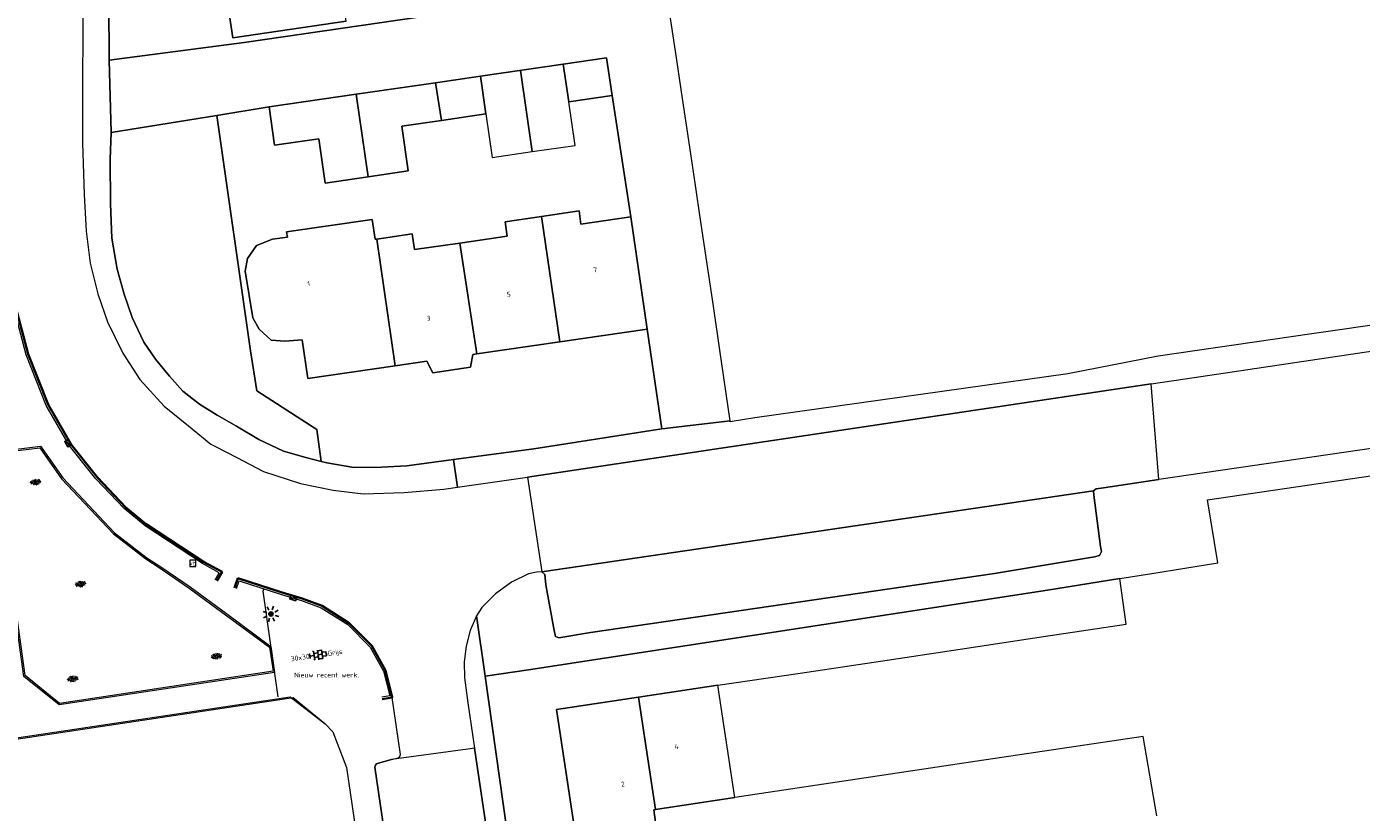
# Model space of a CAD drawing. Header units: metres. Extents: x 102746 to 103541, y 468531 to 469408.
# Tile 84 of 87: x 103240 to 103338, y 469112 to 469170. Entities that reach past the tile are written whole.
import ezdxf
from ezdxf.enums import TextEntityAlignment as Align

# ---------------------------------------------------------------- set-up
doc = ezdxf.new("R2010")
doc.units = ezdxf.units.M
doc.linetypes.add('VH-OPSLUITBAND_100X200', pattern=[16, 8, -2, 4, -2])
doc.linetypes.add('VH-TROTTOIRBAND_130-150', pattern=[15, 5, -2, 2, -2, 2, -2])
doc.layers.get('0').update_dxf_attribs({"lineweight": 25})
for name, color, linetype, lineweight in [('B-RO-GR-SIERPLANTSOEN-S', 90, 'Continuous', 25), ('B-RO-IE-TERREINAFSCHEIDING_KUNSTMATIG_HEKWERK_RASTER-G', 30, 'IE-TERREINAFSCHEIDING-KUNSTMATIG', 18), ('B-RO-OG-BGT-G', 253, 'Continuous', 13), ('B-RO-RI-HWA_KOLK-S', 150, 'Continuous', 25), ('B-RO-VH-KANTOPSLUITING_ACHTERKANTBAND-G', 253, 'Continuous', 18), ('B-RO-VH-KANTOPSLUITING_OPSLUITBAND_100X200-G', 150, 'VH-OPSLUITBAND_100X200', 18), ('B-RO-VH-VERHARDING-G', 252, 'Continuous', 18), ('B-RO-VH-VERHARDING_TEGEL_BETON-S', 252, 'Continuous', 25), ('N-RO-IE-MEUBILAIR_WEGMEUBILAIR-S', 7, 'Continuous', 25), ('N-RO-VH-KANTOPSLUITING_TROTTOIRBAND_130 150-G', 84, 'VH-TROTTOIRBAND_130-150', 35), ('X-XX-AL-T18', 7, 'Continuous', 18)]:
    doc.layers.add(name, color=color, linetype=linetype, lineweight=lineweight)
doc.styles.add('NLCS-ISO', font='txt')
doc.styles.add('NLCS-ISO-M200-T18', font='txt', dxfattribs={"height": 0.36})
doc.linetypes.add('IE-TERREINAFSCHEIDING-KUNSTMATIG', pattern='A,4,[82,NLCS.shx,S=0.75,R=90,X=0,Y=0],4,-2', length=10)

# ---------------------------------------------------------------- blocks, each defined once
blk = doc.blocks.new('SIE-WEG_VERKEERSBORD-SO')
at = {"color": 0, "linetype": 'ByBlock', "lineweight": 18}
blk.add_lwpolyline([(-1.125, -1.125), (1.125, -1.125), (1.125, 1.125), (-1.125, 1.125)], close=True, dxfattribs=at)
at = {"color": 0, "linetype": 'ByBlock', "lineweight": 18, "style": 'NLCS-ISO'}
blk.add_text('vb', height=1.5, dxfattribs=at).set_placement((0, 0), align=Align.MIDDLE_CENTER)
blk = doc.blocks.new('N-SIE-WEG_LICHTMAST_SPOT-SO')
h = blk.add_hatch(color=256)
edge = h.paths.add_edge_path()
edge.add_arc((0, 0), 0.77, 0, 360)
for p, q in [((-3, 0), (-1.62, 0)), ((-2.12, 2.12), (-1.15, 1.15)), ((0, 1.62), (0, 3)), ((1.15, 1.15), (2.12, 2.12)), ((-2.12, -2.12), (-1.15, -1.15)), ((0, -3), (0, -1.62)), ((1.15, -1.15), (2.12, -2.12)), ((1.62, 0), (3, 0))]:
    blk.add_line(p, q)
blk.add_circle((0, 0), 0.77)
at = {"style": 'NLCS-ISO'}
blk.add_attdef('TYPE', text='', height=1.8, dxfattribs=at).set_placement((0, 3), align=Align.BOTTOM_CENTER)
blk = doc.blocks.new('B-SRI-KOLK_TROTTOIR-SO')
blk.add_line((-1.125, 0), (1.125, 1.5))
at = {"flags": 128}
blk.add_lwpolyline([(-1.125, 0), (1.125, 0), (1.125, 1.5), (-1.125, 1.5)], close=True, dxfattribs=at)
blk = doc.blocks.new('SVH-TEGEL_300X300_DUN_HALFST_KL-SO')
for p, q in [((-3.08, 0.75), (-3, 0.75)), ((-3, -0.83), (-3, 0.83)), ((-3, 0), (-1.5, 0)), ((-1.84, 1.5), (-1.5, 1.5)), ((-1.5, -1.6), (-1.5, 1.6)), ((-1.5, 0.75), (0, 0.75)), ((0, -1.78), (0, 1.78)), ((0, 1.5), (1.5, 1.5)), ((0, 0), (1.5, 0)), ((1.5, -1.6), (1.5, 1.6)), ((1.5, 0.75), (3, 0.75)), ((3, -0.83), (3, 0.83)), ((3, 0), (3.39, 0)), ((-3.08, -0.75), (-3, -0.75)), ((-1.84, -1.5), (-1.5, -1.5)), ((-1.5, -0.75), (0, -0.75)), ((0, -1.5), (1.5, -1.5)), ((1.5, -0.75), (3, -0.75))]:
    blk.add_line(p, q)
at = {"style": 'NLCS-ISO'}
blk.add_attdef('FORMAAT', text='', height=1.8, dxfattribs=at).set_placement((-3.18, 0), align=Align.MIDDLE_RIGHT)
blk.add_attdef('KLEUR', text='', height=1.8, dxfattribs=at).set_placement((3.49, 0), align=Align.MIDDLE_LEFT)
at = {"style": 'NLCS-ISO', "flags": 1}
blk.add_attdef('FUNCTIE', text='', height=1.8, dxfattribs=at).set_placement((0.12, -3.58), align=Align.MIDDLE_CENTER)
blk = doc.blocks.new('SGR-SIERPLANTSOEN-SO')
at = {"ltscale": 0.1}
h = blk.add_hatch(dxfattribs=at)
h.set_pattern_fill('GR-SIERPLANTSOEN', color=256, scale=0.1, style=0, pattern_type=2)
h.set_pattern_definition([(30, (-2.06696, -1.0905), (0.288675, 0.5), [0.2, -0.8]), (90, (-1.98036, -1.1405), (-0.288675, 0.5), [0.2, -0.8]), (150, (-1.89376, -1.0905), (-0.57735, 1e-07), [0.2, -0.8])])
edge = h.paths.add_edge_path()
edge.add_ellipse((0, 0), major_axis=(1.98, 0), ratio=0.525412, start_angle=0, end_angle=360, ccw=False)
at = {"ltscale": 0.1, "style": 'NLCS-ISO'}
blk.add_attdef('TYPE', text='', height=0.5, dxfattribs=at).set_placement((3.47, -0.02), align=Align.MIDDLE_CENTER)

msp = doc.modelspace()

# ---------------------------------------------------------------- linework, layer by layer
at = {"layer": 'B-RO-IE-TERREINAFSCHEIDING_KUNSTMATIG_HEKWERK_RASTER-G', "linetype": 'Continuous', "elevation": -3.719}
msp.add_lwpolyline([(103225.03, 469068.89), (103218.662, 469112.051), (103222.387, 469117.078), (103234.208, 469118.752), (103236.395, 469117.139), (103259.999, 469120.678), (103262.329, 469118.768)], dxfattribs=at)
at = {"layer": 'B-RO-OG-BGT-G', "color": 252, "flags": 128}
for points in [[(103244.568, 469174.005), (103244.552, 469161.394), (103244.66, 469157.623), (103244.816, 469154.909), (103245.11, 469152.576), (103245.666, 469150.312), (103246.377, 469148.268), (103247.505, 469145.97), (103248.756, 469144.029), (103250.547, 469142.066), (103252.319, 469140.633), (103253.969, 469139.285), (103254.251, 469139.139), (103255.865, 469138.3), (103257.831, 469137.28), (103260.532, 469136.407), (103262.934, 469135.906), (103265.129, 469135.636), (103268.133, 469135.734), (103271.064, 469135.97), (103272.068, 469136.118), (103271.771, 469138.156), (103268.344, 469137.69), (103266.481, 469137.585), (103264.462, 469137.577), (103262.479, 469137.906), (103262.049, 469138.016), (103260.932, 469138.303), (103259.287, 469138.77), (103257.471, 469139.629), (103255.852, 469140.615), (103254.43, 469141.41), (103253.139, 469142.214), (103251.915, 469143.177), (103250.938, 469144.268), (103249.893, 469145.528), (103249.053, 469146.784), (103248.192, 469148.588), (103247.597, 469150.3), (103247.086, 469152.143), (103246.683, 469154.411), (103246.604, 469156.926), (103246.577, 469160.203), (103246.636, 469162.155), (103246.502, 469167.48), (103246.293, 469200.977)], [(103246.293, 469200.977), (103246.502, 469167.48), (103256.397, 469168.765), (103276.443, 469171.691)], [(103263.878, 469170.346), (103255.573, 469169.108), (103254.631, 469175.423)], [(103276.443, 469171.691), (103256.397, 469168.765), (103246.502, 469167.48), (103246.636, 469162.155), (103254.39, 469163.423), (103258.228, 469164.048), (103264.619, 469164.975), (103270.453, 469165.821), (103273.746, 469166.299), (103279.817, 469167.179), (103282.998, 469167.641), (103283.4, 469164.874), (103284.781, 469155.976), (103285.976, 469147.717), (103287.054, 469140.405), (103292.06, 469140.994), (103291.313, 469146.175), (103290.833, 469149.412), (103289.938, 469155.441), (103289.466, 469158.626), (103289.029, 469161.57), (103288.572, 469164.654), (103288.127, 469167.649), (103287.648, 469170.88)], [(103347.175, 469149.165), (103335.766, 469147.522), (103334.735, 469147.373), (103323.466, 469145.75), (103316.836, 469144.458), (103293.878, 469141.208), (103292.068, 469140.936), (103292.06, 469140.994), (103287.054, 469140.405), (103277.649, 469138.954), (103271.771, 469138.156), (103272.068, 469136.118), (103277.185, 469136.872), (103286.34, 469138.222), (103322.947, 469143.702), (103325.447, 469144.076), (103371.434, 469150.941)], [(103341.616, 469139.33), (103323.507, 469136.681), (103319.466, 469136.09), (103318.923, 469135.997), (103318.721, 469135.849), (103318.761, 469135.54), (103319.24, 469131.761), (103319.322, 469131.4), (103319.171, 469131.119), (103318.807, 469131.006), (103311.45, 469129.795), (103281.824, 469125.46), (103279.503, 469125.066), (103279.253, 469125.173), (103279.144, 469125.61), (103278.529, 469128.947), (103278.467, 469129.713), (103278.256, 469129.921), (103277.843, 469129.889), (103277.277, 469129.76), (103276.029, 469129.159), (103274.85, 469128.296), (103273.848, 469127.288), (103273.443, 469126.692), (103274.092, 469122.245), (103277.276, 469122.723), (103315.36, 469128.57), (103320.664, 469129.421), (103323.01, 469129.797), (103327.859, 469130.575), (103327.098, 469135.189), (103388.57, 469144.24)], [(103280.564, 469111.573), (103279.331, 469119.812), (103285.333, 469120.71), (103291.161, 469121.582), (103297.19, 469122.484), (103303.103, 469123.368), (103308.944, 469124.242), (103315.061, 469125.157), (103321.129, 469126.065), (103320.664, 469129.421), (103315.36, 469128.57), (103277.276, 469122.723), (103274.092, 469122.245), (103277.021, 469101.42)], [(103286.547, 469035.337), (103284.216, 469051.723), (103282.698, 469062.734), (103279.673, 469083.712), (103277.564, 469097.355), (103277.279, 469099.201), (103277.042, 469101.236), (103277.021, 469101.42), (103274.092, 469122.245), (103273.443, 469126.692), (103273, 469125.604), (103272.703, 469124.466), (103272.559, 469123.3), (103272.568, 469122.125), (103272.826, 469120.301), (103273.316, 469116.974), (103275.716, 469100.653), (103278.785, 469080.1), (103279.794, 469072.744), (103281.96, 469056.964), (103283.32, 469047.881), (103285.117, 469035.874), (103286.384, 469026.9)], [(103218.739, 469112.384), (103222.276, 469117.02), (103234.124, 469118.688), (103236.413, 469117.238), (103259.777, 469120.734)], [(103259.777, 469120.734), (103262.352, 469118.745), (103262.91, 469118.167), (103263.904, 469115.552), (103271.083, 469066.601), (103270.506, 469064.876)], [(103274.707, 469062.305), (103274.897, 469062.639), (103275.215, 469063.383), (103275.359, 469064.08), (103275.419, 469064.989), (103275.343, 469066.152), (103274.532, 469071.649), (103274.398, 469071.863), (103274.258, 469071.957), (103274.068, 469072.01), (103272.731, 469071.805), (103272.53, 469071.875), (103272.43, 469072), (103272.354, 469072.227), (103266.001, 469115.576), (103266.03, 469115.722), (103266.12, 469115.822), (103266.26, 469115.88), (103267.209, 469116.129), (103267.71, 469116.26), (103267.835, 469116.36), (103267.867, 469116.505), (103267.256, 469120.681)], [(103323.363, 469112.014), (103322.361, 469117.826), (103316.273, 469116.915), (103310.196, 469116.006), (103304.315, 469115.126), (103298.441, 469114.247), (103292.413, 469113.346), (103286.585, 469112.474), (103286.454, 469112.454), (103286.706, 469110.624)]]:
    msp.add_lwpolyline(points, dxfattribs=at)
for points in [[(103254.631, 469175.423), (103255.573, 469169.108), (103263.878, 469170.346), (103263.297, 469174.244), (103264.525, 469174.427), (103264.175, 469176.776)], [(103280.974, 469156.401), (103281.112, 469155.445), (103284.781, 469155.976), (103283.4, 469164.874), (103280.218, 469164.413), (103279.817, 469167.179), (103273.746, 469166.299), (103274.148, 469163.529), (103270.873, 469163.054), (103267.965, 469162.632), (103268.443, 469159.337), (103265.493, 469158.909), (103262.356, 469158.454), (103261.887, 469161.693), (103258.637, 469161.222), (103258.228, 469164.048), (103254.39, 469163.423), (103256.875, 469146.131), (103257.327, 469143.197), (103261.736, 469140.363), (103262.049, 469138.016), (103262.479, 469137.906), (103264.462, 469137.577), (103266.481, 469137.585), (103268.344, 469137.69), (103271.771, 469138.156), (103277.649, 469138.954), (103287.054, 469140.405), (103285.976, 469147.717), (103279.559, 469146.789), (103273.474, 469145.909), (103273.177, 469145.866), (103273.015, 469144.933), (103270.244, 469144.533), (103269.812, 469145.379), (103267.492, 469145.044), (103261.073, 469144.116), (103260.663, 469146.954), (103259.398, 469146.857), (103258.397, 469146.927), (103257.499, 469147.718), (103257.044, 469148.548), (103256.479, 469151.98), (103256.657, 469152.912), (103257.301, 469153.869), (103258.488, 469154.334), (103259.573, 469154.489), (103259.517, 469154.874), (103265.802, 469155.783), (103266.013, 469154.324), (103266.151, 469154.344), (103268.744, 469154.719), (103268.911, 469153.564), (103272.239, 469154.045), (103275.699, 469154.545), (103275.544, 469155.616), (103278.231, 469156.004)], [(103279.817, 469167.179), (103276.686, 469166.725), (103277.546, 469160.758), (103280.682, 469161.213), (103280.218, 469164.413)], [(103279.817, 469167.179), (103280.218, 469164.413), (103283.4, 469164.874), (103282.998, 469167.641)], [(103265.493, 469158.909), (103268.443, 469159.337), (103267.965, 469162.632), (103270.873, 469163.054), (103270.453, 469165.821), (103264.619, 469164.975)], [(103273.746, 469166.299), (103270.453, 469165.821), (103270.873, 469163.054), (103274.148, 469163.529)], [(103276.686, 469166.725), (103273.746, 469166.299), (103274.148, 469163.529), (103274.612, 469160.332), (103277.546, 469160.758)], [(103265.493, 469158.909), (103264.619, 469164.975), (103258.228, 469164.048), (103258.637, 469161.222), (103261.887, 469161.693), (103262.356, 469158.454)], [(103246.636, 469162.155), (103246.577, 469160.203), (103246.604, 469156.926), (103246.683, 469154.411), (103247.086, 469152.143), (103247.597, 469150.3), (103248.192, 469148.588), (103249.053, 469146.784), (103249.893, 469145.528), (103250.938, 469144.268), (103251.915, 469143.177), (103253.139, 469142.214), (103254.43, 469141.41), (103255.852, 469140.615), (103257.471, 469139.629), (103259.287, 469138.77), (103260.932, 469138.303), (103262.049, 469138.016), (103261.736, 469140.363), (103257.327, 469143.197), (103256.875, 469146.131), (103254.39, 469163.423)], [(103273.474, 469145.909), (103279.559, 469146.789), (103278.231, 469156.004), (103275.544, 469155.616), (103275.699, 469154.545), (103272.239, 469154.045)], [(103285.976, 469147.717), (103284.781, 469155.976), (103281.112, 469155.445), (103280.974, 469156.401), (103278.231, 469156.004), (103279.559, 469146.789)], [(103267.492, 469145.044), (103266.151, 469154.344), (103266.013, 469154.324), (103265.802, 469155.783), (103259.517, 469154.874), (103259.573, 469154.489), (103258.488, 469154.334), (103257.301, 469153.869), (103256.657, 469152.912), (103256.479, 469151.98), (103257.044, 469148.548), (103257.499, 469147.718), (103258.397, 469146.927), (103259.398, 469146.857), (103260.663, 469146.954), (103261.073, 469144.116)], [(103266.151, 469154.344), (103267.492, 469145.044), (103269.812, 469145.379), (103270.244, 469144.533), (103273.015, 469144.933), (103273.177, 469145.866), (103273.474, 469145.909), (103272.239, 469154.045), (103268.911, 469153.564), (103268.744, 469154.719)], [(103322.947, 469143.702), (103286.34, 469138.222), (103277.185, 469136.872), (103278.256, 469129.921), (103318.721, 469135.849), (103318.923, 469135.997), (103319.466, 469136.09), (103323.507, 469136.681)], [(103318.721, 469135.849), (103278.256, 469129.921), (103278.467, 469129.713), (103278.529, 469128.947), (103279.144, 469125.61), (103279.253, 469125.173), (103279.503, 469125.066), (103281.824, 469125.46), (103311.45, 469129.795), (103318.807, 469131.006), (103319.171, 469131.119), (103319.322, 469131.4), (103319.24, 469131.761), (103318.761, 469135.54)], [(103291.161, 469121.582), (103285.333, 469120.71), (103286.585, 469112.474), (103292.413, 469113.346)], [(103285.333, 469120.71), (103279.331, 469119.812), (103280.564, 469111.573), (103280.534, 469111.568), (103280.8, 469109.79), (103285.265, 469110.427), (103286.706, 469110.624), (103286.454, 469112.454), (103286.585, 469112.474)], [(103273.316, 469116.974), (103272.822, 469116.905), (103267.209, 469116.129), (103266.26, 469115.88), (103266.12, 469115.822), (103266.03, 469115.722), (103266.001, 469115.576), (103272.354, 469072.227), (103272.43, 469072), (103272.53, 469071.875), (103272.731, 469071.805), (103274.068, 469072.01), (103274.258, 469071.957), (103279.275, 469072.67), (103279.794, 469072.744), (103278.785, 469080.1), (103275.716, 469100.653)]]:
    msp.add_lwpolyline(points, close=True, dxfattribs=at)
at = {"layer": 'B-RO-VH-KANTOPSLUITING_ACHTERKANTBAND-G', "linetype": 'Continuous'}
for points, elevation in [([(103254.281, 469129.334), (103254.574, 469129.849), (103253.345, 469130.528), (103249.132, 469133.302), (103247.605, 469134.551), (103245.53, 469136.729), (103243.589, 469139.167), (103241.887, 469142.135), (103240.414, 469145.854), (103239.392, 469149.751), (103239.103, 469151.741), (103238.932, 469154.727), (103238.919, 469156.261)], -3.935), ([(103255.843, 469128.686), (103256.041, 469129.26), (103259.145, 469128.257), (103260.612, 469127.821), (103262.06, 469127.282), (103264.02, 469126.037), (103265.659, 469124.387), (103266.632, 469122.62), (103267.087, 469120.806), (103266.507, 469120.715)], -3.886)]:
    msp.add_lwpolyline(points, dxfattribs=dict(at, elevation=elevation))
at = {"layer": 'B-RO-VH-KANTOPSLUITING_ACHTERKANTBAND-G', "linetype": 'Continuous', "elevation": -3.802}
msp.add_lwpolyline([(103239.367, 469128.633), (103238.213, 469129.49), (103237.853, 469132.441), (103239.159, 469133.809), (103238.47, 469138.761), (103241.451, 469139.128), (103243.088, 469136.816), (103246.883, 469132.784), (103249.26, 469130.95), (103250.289, 469130.275), (103252.435, 469128.808), (103255.097, 469126.844), (103258.354, 469124.44), (103258.634, 469122.526), (103242.82, 469120.141), (103240.246, 469122.242)], close=True, dxfattribs=at)
at = {"layer": 'B-RO-VH-KANTOPSLUITING_OPSLUITBAND_100X200-G', "linetype": 'Continuous', "elevation": -3.802}
msp.add_lwpolyline([(103239.461, 469128.688), (103238.308, 469129.544), (103237.958, 469132.406), (103239.265, 469133.774), (103238.583, 469138.675), (103241.404, 469139.021), (103243.011, 469136.752), (103246.816, 469132.71), (103249.202, 469130.868), (103250.234, 469130.192), (103252.377, 469128.726), (103255.037, 469126.763), (103258.262, 469124.385), (103258.521, 469122.61), (103242.849, 469120.246), (103240.339, 469122.295)], close=True, dxfattribs=at)
at = {"layer": 'B-RO-VH-VERHARDING-G', "linetype": 'Continuous', "elevation": -3.997}
msp.add_lwpolyline([(103258.893, 469120.742), (103257.789, 469128.493), (103257.855, 469128.648)], dxfattribs=at)
at = {"layer": 'N-RO-VH-KANTOPSLUITING_TROTTOIRBAND_130 150-G', "linetype": 'Continuous'}
for points, elevation in [([(103254.411, 469129.26), (103254.78, 469129.907), (103253.422, 469130.657), (103249.221, 469133.423), (103247.707, 469134.661), (103245.644, 469136.827), (103243.714, 469139.252), (103242.023, 469142.201), (103240.557, 469145.901), (103239.539, 469149.781), (103239.252, 469151.756), (103239.082, 469154.732), (103239.069, 469156.262)], -3.935), ([(103255.701, 469128.735), (103255.947, 469129.448), (103259.19, 469128.401), (103260.659, 469127.964), (103262.127, 469127.417), (103264.115, 469126.154), (103265.78, 469124.477), (103266.773, 469122.676), (103267.272, 469120.684), (103266.531, 469120.567)], -3.886)]:
    msp.add_lwpolyline(points, dxfattribs=dict(at, elevation=elevation))

# ---------------------------------------------------------------- block references
at = {"layer": 'B-RO-GR-SIERPLANTSOEN-S', "xscale": 0.2, "yscale": 0.2, "zscale": 0.2, "rotation": 8.160493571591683}
for p in [(103241.096, 469136.502), (103244.39, 469129.014), (103254.371, 469123.709), (103243.824, 469122.056)]:
    msp.add_blockref('SGR-SIERPLANTSOEN-SO', p, dxfattribs=at)
at = {"layer": 'B-RO-OG-BGT-G', "color": 252, "xscale": 0.2, "yscale": 0.2, "zscale": 0.2}
msp.add_blockref('SIE-WEG_VERKEERSBORD-SO', (103252.639, 469130.542), dxfattribs=at)
at = {"layer": 'B-RO-RI-HWA_KOLK-S', "xscale": 0.2, "yscale": 0.2, "zscale": 0.2}
for p, rotation in [((103243.607, 469139.438, -3.935), 119.8273136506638), ((103260.056, 469128.143, -3.886), 163.4377936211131)]:
    msp.add_blockref('B-SRI-KOLK_TROTTOIR-SO', p, dxfattribs=dict(at, rotation=rotation))
at = {"layer": 'B-RO-VH-VERHARDING_TEGEL_BETON-S', "xscale": 0.2, "yscale": 0.2, "zscale": 0.2, "rotation": 8.444389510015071}
msp.add_blockref('SVH-TEGEL_300X300_DUN_HALFST_KL-SO', (103261.828, 469123.815), dxfattribs=at).add_auto_attribs({'FORMAAT': '30x30', 'KLEUR': 'Grijs'})
at = {"layer": 'N-RO-IE-MEUBILAIR_WEGMEUBILAIR-S', "xscale": 0.2, "yscale": 0.2, "zscale": 0.2, "rotation": 72.1005062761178}
msp.add_blockref('N-SIE-WEG_LICHTMAST_SPOT-SO', (103258.369, 469126.816, -3.887), dxfattribs=at)

# ---------------------------------------------------------------- texts
at = {"layer": 'B-RO-OG-BGT-G', "color": 252, "style": 'NLCS-ISO-M200-T18'}
for s, rotation, p in [('7', 8.2, (103282.169, 469152.088)), ('1', 8.2, (103261.135, 469151.066)), ('5', 8.2, (103275.814, 469150.289)), ('3', 8.2, (103269.924, 469148.528)), ('4', 8.5, (103288.137, 469117.085)), ('2', 8.5, (103284.196, 469114.329))]:
    msp.add_text(s, height=0.36, rotation=rotation, dxfattribs=at).set_placement(p, align=Align.MIDDLE)
at = {"layer": 'X-XX-AL-T18', "insert": (103260.074, 469122.524), "char_height": 0.36, "attachment_point": 1, "style": 'NLCS-ISO-M200-T18'}
msp.add_mtext_dynamic_manual_height_columns('Nieuw recent werk.', width=5.59368, gutter_width=1.8, heights=[0], dxfattribs=at)

doc.saveas('drawing.dxf')
